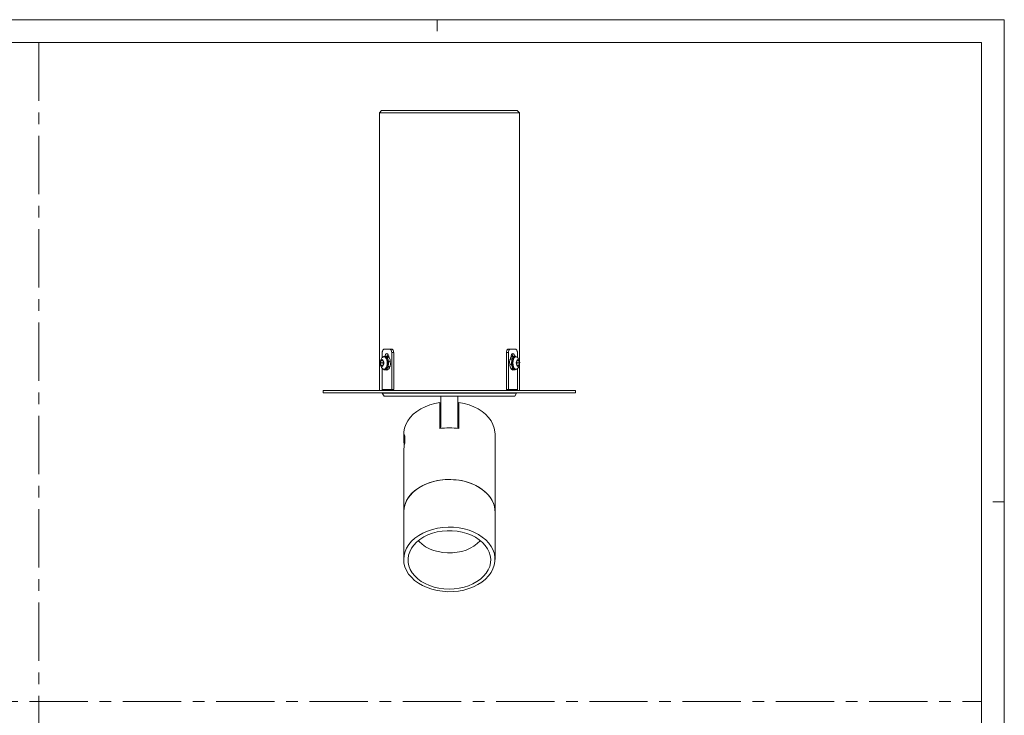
# Model space of a CAD drawing. Header units: millimetres. Extents: x 0 to 841, y 0 to 594.
# Tile 3 of 3: x 412 to 841, y 291 to 594. Entities that reach past the tile are written whole.
import ezdxf

# ---------------------------------------------------------------- set-up
doc = ezdxf.new("R2010")
doc.units = ezdxf.units.MM
doc.header["$LTSCALE"] = 2
doc.linetypes.add('CENTERX2', pattern=[20.32, 12.7, -2.54, 2.54, -2.54])
for name, color, linetype, lineweight in [('DGA-lighting', 7, 'Continuous', 0), ('DGA-quote', 251, 'Continuous', 0), ('DGA-txt', 7, 'Continuous', 0)]:
    doc.layers.add(name, color=color, linetype=linetype, lineweight=lineweight)

msp = doc.modelspace()

# ---------------------------------------------------------------- linework, layer by layer
at = {"layer": 'DGA-lighting', "linetype": 'Continuous'}
for p, q in [((569.76, 554.39), (568.76, 553.39)), ((568.76, 553.39), (568.76, 432.49)), ((568.77, 553.39), (568.76, 553.39)), ((629.76, 553.39), (568.77, 553.39)), ((569.77, 554.39), (569.76, 554.39)), ((628.76, 554.39), (569.77, 554.39)), ((629.76, 553.39), (628.76, 554.39)), ((629.76, 445.48), (629.76, 553.39)), ((570.8, 450.49), (573.37, 450.49)), ((573.37, 450.49), (574.23, 450.49)), ((624.85, 450.49), (625.72, 450.49)), ((625.72, 450.49), (628.16, 450.49)), ((570.03, 446.83), (570.03, 448.99)), ((570.88, 447.24), (570.8, 447.24)), ((570.81, 447.38), (571.07, 447.38)), ((570.81, 447.24), (570.81, 447.38)), ((571.07, 447.22), (571.07, 447.38)), ((572.08, 447.49), (571.22, 447.49)), ((571.22, 447.16), (571.22, 447.49)), ((571.67, 446.86), (571.37, 447.07)), ((571.8, 446.75), (571.98, 447.1)), ((571.96, 446.56), (572.24, 447.1)), ((571.98, 447.1), (572.24, 447.1)), ((572.14, 446.27), (572.31, 446.61)), ((572.84, 447.1), (572.59, 447.1)), ((572.77, 446.97), (572.84, 447.1)), ((572.9, 446.99), (572.9, 446.87)), ((574.14, 448.99), (574.14, 432.99)), ((575, 448.99), (574.14, 448.99)), ((575, 448.99), (575, 432.99)), ((624.99, 448.99), (624.12, 448.99)), ((624.12, 432.99), (624.12, 448.99)), ((624.99, 432.99), (624.99, 448.99)), ((626.55, 447.38), (626.81, 447.38)), ((626.95, 446.27), (626.78, 446.61)), ((627.81, 447.49), (626.94, 447.49)), ((627.42, 447.38), (627.16, 447.38)), ((627.42, 446.88), (627.42, 447.38)), ((627.73, 447.1), (627.42, 446.88)), ((627.81, 447.15), (627.81, 447.49)), ((628.25, 447.24), (628.16, 447.24)), ((628.89, 448.99), (628.89, 446.92)), ((569.61, 445.59), (569.29, 444.49)), ((569.29, 444.49), (569.61, 443.39)), ((570.32, 444.49), (569.29, 444.49)), ((570.26, 445.59), (569.61, 445.59)), ((569.61, 443.39), (570.26, 443.39)), ((570.03, 432.99), (570.03, 442.16)), ((570.59, 444.49), (570.26, 445.59)), ((570.26, 443.39), (570.59, 444.49)), ((570.45, 444.96), (570.32, 444.49)), ((570.32, 444.49), (570.45, 444.03)), ((571.22, 441.83), (571.22, 441.49)), ((571.37, 441.91), (571.67, 442.13)), ((571.64, 442.1), (571.64, 441.6)), ((572.14, 442.71), (572.31, 442.37)), ((572.38, 443.37), (572.57, 443.01)), ((572.45, 445.29), (572.71, 445.29)), ((572.52, 444.49), (572.77, 444.49)), ((572.57, 443.01), (572.82, 443.01)), ((572.71, 445.29), (572.97, 445.29)), ((573.42, 443.01), (573.17, 443.01)), ((573.57, 445.29), (573.31, 445.29)), ((625.53, 443.69), (625.8, 443.69)), ((625.67, 445.97), (625.93, 445.97)), ((626.41, 443.69), (626.15, 443.69)), ((626.29, 442.02), (626.22, 441.88)), ((626.22, 441.88), (626.48, 441.88)), ((626.54, 445.97), (626.28, 445.97)), ((626.59, 444.49), (626.36, 444.49)), ((626.65, 443.69), (626.41, 443.69)), ((626.72, 445.62), (626.54, 445.97)), ((626.95, 442.71), (626.78, 442.37)), ((627.1, 442.44), (626.83, 441.88)), ((627.09, 441.88), (626.83, 441.88)), ((627.27, 442.24), (627.09, 441.88)), ((627.42, 442.11), (627.73, 441.89)), ((627.81, 441.84), (627.81, 441.49)), ((627.94, 441.78), (627.94, 441.6)), ((628.82, 445.59), (628.51, 444.49)), ((628.51, 444.49), (628.82, 443.39)), ((628.69, 444.49), (628.6, 444.83)), ((628.6, 444.16), (628.69, 444.49)), ((628.69, 444.49), (629.74, 444.49)), ((629.43, 445.59), (628.82, 445.59)), ((628.82, 443.39), (629.43, 443.39)), ((628.89, 442.09), (628.89, 432.99)), ((629.74, 444.49), (629.43, 445.59)), ((629.43, 443.39), (629.74, 444.49)), ((629.76, 432.49), (629.76, 443.57)), ((570.8, 441.74), (570.88, 441.74)), ((571.22, 441.49), (572.08, 441.49)), ((571.64, 441.6), (571.89, 441.6)), ((572.49, 441.6), (572.24, 441.6)), ((626.94, 441.49), (627.81, 441.49)), ((628.2, 441.6), (627.94, 441.6)), ((628.16, 441.74), (628.25, 441.74)), ((628.2, 441.74), (628.2, 441.6)), ((544.26, 432.49), (544.26, 431.49)), ((544.26, 432.49), (600.13, 432.49)), ((544.26, 431.49), (600.13, 431.49)), ((574.14, 432.99), (570.03, 432.99)), ((570.06, 431.49), (570.06, 431.29)), ((570.06, 431.29), (570.81, 429.99)), ((570.07, 431.29), (570.06, 431.29)), ((628.46, 431.29), (570.07, 431.29)), ((570.82, 429.99), (570.81, 429.99)), ((627.71, 429.99), (570.82, 429.99)), ((574.14, 432.99), (575, 432.99)), ((595.57, 429.99), (595.61, 429.59)), ((595.61, 415.99), (595.61, 429.59)), ((600.13, 432.49), (654.26, 432.49)), ((600.13, 431.49), (654.26, 431.49)), ((602.91, 429.59), (602.97, 429.99)), ((602.91, 415.99), (602.91, 429.59)), ((624.99, 432.99), (624.12, 432.99)), ((628.89, 432.99), (624.99, 432.99)), ((627.71, 429.99), (628.46, 431.29)), ((628.46, 431.29), (628.46, 431.49)), ((654.26, 431.49), (654.26, 432.49)), ((595.11, 427.3), (595.11, 415.92)), ((603.41, 415.92), (603.41, 427.3)), ((579.36, 413.54), (579.36, 411.81)), ((579.86, 412.55), (579.86, 410.86)), ((619.16, 379.67), (619.16, 413.54)), ((579.36, 405.36), (579.36, 379.67)), ((579.36, 379.67), (579.36, 358.95)), ((619.16, 358.95), (619.16, 379.67))]:
    msp.add_line(p, q, dxfattribs=at)
at = {"layer": 'DGA-lighting', "linetype": 'Continuous', "flags": 128}
for points in [[(570.8, 450.49), (570.65, 450.46), (570.5, 450.38), (570.37, 450.24), (570.25, 450.05), (570.16, 449.83), (570.09, 449.57), (570.04, 449.29), (570.03, 448.99)], [(574.14, 448.99), (574.12, 449.29), (574.08, 449.57), (574.01, 449.83), (573.91, 450.05), (573.8, 450.24), (573.66, 450.38), (573.52, 450.46), (573.37, 450.49)], [(574.23, 450.49), (574.38, 450.46), (574.52, 450.38), (574.65, 450.24), (574.77, 450.05), (574.87, 449.83), (574.94, 449.57), (574.98, 449.29), (575, 448.99)], [(624.12, 448.99), (624.14, 449.29), (624.18, 449.57), (624.24, 449.83), (624.33, 450.05), (624.45, 450.24), (624.57, 450.38), (624.71, 450.46), (624.85, 450.49)], [(625.72, 450.49), (625.58, 450.46), (625.45, 450.38), (625.32, 450.24), (625.21, 450.05), (625.12, 449.83), (625.05, 449.57), (625.01, 449.29), (624.99, 448.99)], [(628.89, 448.99), (628.87, 449.29), (628.83, 449.57), (628.76, 449.83), (628.67, 450.05), (628.56, 450.24), (628.43, 450.38), (628.3, 450.46), (628.16, 450.49)], [(570.35, 447.1), (570.45, 447.16), (570.91, 447.23), (571.36, 447.01), (571.75, 446.52), (572.04, 445.8), (572.19, 444.95), (572.19, 444.04), (572.04, 443.18), (571.75, 442.47), (571.36, 441.97), (570.91, 441.75), (570.45, 441.83), (570.34, 441.89)], [(572.29, 444.49), (572.22, 445.39), (572, 446.18), (571.65, 446.8), (571.23, 447.16), (570.88, 447.24)], [(571.3, 447.49), (571.32, 447.61), (571.5, 448.12), (571.77, 448.47), (572.08, 448.59), (572.4, 448.47), (572.66, 448.12), (572.84, 447.61), (572.9, 446.99)], [(626.16, 447.03), (626.22, 447.61), (626.39, 448.12), (626.64, 448.47), (626.94, 448.59), (627.24, 448.47), (627.49, 448.12), (627.66, 447.61), (627.68, 447.49)], [(628.16, 447.24), (628.05, 447.23), (627.63, 447.01), (627.26, 446.52), (626.99, 445.8), (626.84, 444.95), (626.84, 444.04), (626.99, 443.18), (627.26, 442.47), (627.63, 441.97), (628.05, 441.75), (628.16, 441.74)], [(626.91, 444.49), (626.99, 445.39), (627.2, 446.18), (627.52, 446.8), (627.92, 447.16), (628.36, 447.23), (628.67, 447.1)], [(569.17, 444.49), (569.23, 445.07), (569.39, 445.55), (569.64, 445.88), (569.94, 445.99), (570.23, 445.88), (570.48, 445.55), (570.65, 445.07), (570.71, 444.49), (570.65, 443.92), (570.48, 443.43), (570.23, 443.11), (569.94, 442.99), (569.64, 443.11), (569.39, 443.43), (569.23, 443.92), (569.17, 444.49)], [(570.88, 441.74), (571.23, 441.83), (571.65, 442.19), (572, 442.8), (572.22, 443.6), (572.29, 444.49)], [(628.64, 441.87), (628.36, 441.75), (627.92, 441.83), (627.52, 442.19), (627.2, 442.8), (626.99, 443.6), (626.91, 444.49)], [(628.4, 444.49), (628.45, 445.07), (628.61, 445.55), (628.85, 445.88), (629.12, 445.99), (629.4, 445.88), (629.64, 445.55), (629.8, 445.07), (629.85, 444.49), (629.8, 443.92), (629.64, 443.43), (629.4, 443.11), (629.12, 442.99), (628.85, 443.11), (628.61, 443.43), (628.45, 443.92), (628.4, 444.49)], [(572.49, 441.6), (572.4, 441.51), (572.08, 441.39), (571.8, 441.49)], [(627.21, 441.49), (626.94, 441.39), (626.64, 441.51), (626.56, 441.6)], [(574.92, 432.49), (574.97, 432.7), (575, 432.99)], [(624.12, 432.99), (624.15, 432.7), (624.2, 432.49)], [(579.36, 413.54), (579.41, 414.54), (579.71, 416.17), (580.28, 417.77), (581.11, 419.31), (582.19, 420.78), (583.51, 422.14), (585.04, 423.38), (586.76, 424.49), (588.66, 425.45), (590.7, 426.25), (592.86, 426.87), (595.11, 427.3)], [(603.41, 427.3), (605.66, 426.87), (607.82, 426.25), (609.86, 425.45), (611.76, 424.49), (613.49, 423.38), (615.02, 422.14), (616.33, 420.78), (617.41, 419.31), (618.24, 417.77), (618.81, 416.17), (619.11, 414.54), (619.16, 413.54)], [(579.36, 379.67), (579.4, 380.51), (579.68, 382.16), (580.23, 383.78), (581.05, 385.35), (582.13, 386.83), (583.44, 388.21), (584.98, 389.47), (586.72, 390.6), (588.64, 391.57), (590.7, 392.38), (592.89, 393), (595.16, 393.44), (597.49, 393.69), (599.85, 393.74), (602.2, 393.59), (604.51, 393.25), (606.74, 392.71), (608.87, 392), (610.86, 391.11), (612.69, 390.05), (614.34, 388.86), (615.77, 387.53), (616.97, 386.1), (617.92, 384.57), (618.6, 382.98), (619.02, 381.34), (619.16, 379.67)], [(619.16, 379.67), (619.13, 380.44), (618.86, 382.09), (618.32, 383.72), (617.51, 385.28), (616.45, 386.77), (615.14, 388.16), (613.61, 389.42), (611.88, 390.56), (609.97, 391.53), (607.91, 392.35), (605.73, 392.98), (603.46, 393.43), (601.13, 393.68), (598.77, 393.74), (596.42, 393.6), (594.11, 393.26), (591.87, 392.74), (589.74, 392.03), (587.74, 391.15), (585.9, 390.1), (584.25, 388.91), (582.81, 387.59), (581.6, 386.16), (580.64, 384.64), (579.94, 383.05), (579.51, 381.41), (579.36, 379.74), (579.36, 379.67)], [(589.57, 346.67), (591.69, 345.94), (593.92, 345.4), (596.23, 345.05), (598.57, 344.89), (600.93, 344.93), (603.26, 345.17), (605.54, 345.6), (607.73, 346.22), (609.8, 347.02), (611.72, 347.98), (613.47, 349.1), (615.02, 350.36), (616.35, 351.74), (617.43, 353.22), (618.26, 354.78), (618.83, 356.4), (619.12, 358.05), (619.13, 359.72), (618.86, 361.37), (618.32, 363), (617.51, 364.56), (616.45, 366.05), (615.14, 367.44), (613.61, 368.71), (611.88, 369.84), (609.97, 370.82), (607.91, 371.63), (605.73, 372.26), (603.46, 372.71), (601.13, 372.96), (598.77, 373.02), (596.42, 372.88), (594.11, 372.55), (591.87, 372.02), (589.74, 371.31), (587.74, 370.43), (585.9, 369.38), (584.25, 368.19), (582.81, 366.87), (581.6, 365.44), (580.64, 363.92), (579.94, 362.33), (579.51, 360.69), (579.36, 359.02), (579.49, 357.36), (579.9, 355.72), (580.57, 354.12), (581.51, 352.59), (582.7, 351.15), (584.12, 349.82), (585.76, 348.62), (587.58, 347.56), (589.57, 346.67)], [(600.5, 371.44), (598.28, 371.45), (596.08, 371.27), (593.93, 370.9), (591.86, 370.34), (589.9, 369.61), (588.08, 368.72), (586.43, 367.67), (584.98, 366.49), (583.74, 365.19), (582.74, 363.79), (581.99, 362.31), (581.5, 360.79), (581.27, 359.23), (581.33, 357.66), (581.65, 356.11), (582.24, 354.6), (583.09, 353.15), (584.18, 351.79), (585.51, 350.53), (587.04, 349.4), (588.75, 348.41), (590.63, 347.57), (592.64, 346.91), (594.74, 346.42), (596.92, 346.12), (599.13, 346.01), (601.34, 346.1), (603.52, 346.38), (605.64, 346.84), (607.66, 347.49), (609.55, 348.3), (611.29, 349.27), (612.84, 350.39), (614.19, 351.63), (615.32, 352.99), (616.19, 354.42), (616.82, 355.93), (617.17, 357.48), (617.26, 359.04), (617.07, 360.6), (616.61, 362.14), (615.89, 363.62), (614.92, 365.03), (613.7, 366.34), (612.28, 367.54), (610.65, 368.6), (608.85, 369.51), (606.9, 370.27), (604.84, 370.84), (602.7, 371.24), (600.5, 371.44)], [(585.76, 367.16), (586.16, 366.71), (587.44, 365.54), (588.93, 364.5), (590.6, 363.61), (592.42, 362.88), (594.36, 362.33), (596.39, 361.97), (598.47, 361.8), (600.56, 361.82), (602.63, 362.04), (604.64, 362.45), (606.55, 363.04), (608.34, 363.81), (609.97, 364.74), (611.41, 365.81), (612.64, 367.01), (612.77, 367.16)]]:
    msp.add_lwpolyline(points, dxfattribs=at)
at = {"layer": 'DGA-lighting', "linetype": 'Continuous'}
for centre, radius, start, end in [((571.41, 446.3), 1.24, 118.7814, 132.8633), ((571.17, 446.45), 1.04, 38.722, 86.9418), ((569.59, 444.78), 2.94, 354.4701, 44.9425), ((572.03, 446.45), 1.04, 38.7219, 86.942), ((574.06, 447.23), 1.92, 143.7669, 172.0768), ((568.52, 444.76), 4.23, 7.2717, 26.0554), ((569.38, 444.76), 4.23, 7.2717, 26.0556), ((627.51, 445.94), 1.74, 123.3638, 156.9537), ((629.99, 444.49), 3.51, 137.1569, 222.8431), ((624.74, 447.2), 2.08, 5.4075, 32.4473), ((628.38, 445.94), 1.74, 123.3642, 156.9533), ((627.77, 446.58), 0.917, 44.5562, 87.1288), ((571.27, 442.49), 0.998, 225.4348, 267.4983), ((570.71, 443.1), 1.76, 301.6991, 335.5218), ((569.59, 444.21), 2.94, 315.0575, 5.5299), ((571.57, 443.1), 1.76, 301.699, 335.5219), ((567.42, 444.46), 5.35, 344.2734, 0.3065), ((568.27, 444.46), 5.35, 344.2732, 0.3068), ((631.11, 444.52), 5.63, 165.0895, 180.302), ((629.91, 444.22), 4.4, 186.8495, 204.7951), ((627, 442.46), 0.973, 216.6771, 266.4008), ((631.99, 444.52), 5.63, 165.0894, 180.3021), ((630.78, 444.22), 4.4, 186.8493, 204.7951), ((627.87, 442.46), 0.973, 216.677, 266.4009), ((627.62, 442.61), 1.17, 300.1414, 313.5981), ((569.56, 432.96), 0.469, 274.704, 4.0351), ((573.67, 432.96), 0.469, 274.7041, 4.0352), ((625.47, 432.96), 0.472, 176.4071, 265.8873), ((629.36, 432.96), 0.472, 176.4071, 265.8873), ((599.26, 388.27), 27.96, 81.4651, 98.5349)]:
    msp.add_arc(centre, radius, start, end, dxfattribs=at)
for centre, major_axis, ratio, start_param, end_param in [((571.22, 444.49), (0, 3), 0.191846, 0, 0.269933), ((571.22, 444.49), (0.74, 2.99), 0.270887, 5.564497, 5.83443), ((572.08, 444.49), (-1.3, 2.87), 0.671855, 5.202246, 5.472179), ((626.94, 444.49), (-0.74, 2.99), 0.240794, 0.726032, 0.995965), ((627.81, 444.49), (1.26, 2.89), 0.652136, 1.062244, 1.332177), ((626.94, 444.49), (0, 3), 0.158591, 0, 0.269933), ((627.81, 444.49), (0, 3), 0.813948, 0, 0.269933), ((571.22, 444.49), (1.3, 2.87), 0.671855, 4.222532, 4.492465), ((571.22, 444.49), (1.24, 2.95), 0.452564, 4.899875, 5.169807), ((572.08, 444.49), (-0.74, 2.99), 0.270887, 3.860281, 4.130213), ((572.08, 444.49), (-1.24, 2.95), 0.452564, 4.524903, 4.794836), ((626.94, 444.49), (-1.22, 2.95), 0.428201, 1.395406, 1.665339), ((626.94, 444.49), (-1.26, 2.89), 0.652136, 2.079349, 2.349281), ((627.81, 444.49), (1.22, 2.95), 0.428201, 1.746187, 2.01612), ((627.81, 444.49), (0.74, 2.99), 0.240794, 2.415561, 2.685494), ((571.22, 444.49), (0, 3), 0.835366, 3.141593, 3.411525), ((572.08, 444.49), (0, 3), 0.191846, 3.141593, 3.411525), ((627.81, 444.49), (0, 3), 0.158591, 3.141593, 3.411525)]:
    msp.add_ellipse(centre, major_axis=major_axis, ratio=ratio, start_param=start_param, end_param=end_param, dxfattribs=at)
for points, knots in [([(570.34, 447.09), (570.34, 447.09), (570.14, 447), (569.84, 446.68), (569.46, 446.15), (569.2, 445.5), (569.1, 444.92), (569.09, 444.58), (569.09, 444.49)], [0, 0, 0, 0, 0.006037, 0.217218, 0.430184, 0.659882, 0.917901, 1, 1, 1, 1]), ([(628.64, 441.86), (628.88, 442.06), (629.28, 442.38), (629.71, 443.16), (629.95, 444.13), (629.89, 445.27), (629.54, 446.17), (629.12, 446.77), (628.81, 447), (628.64, 447.12)], [0, 0, 0, 0, 0.157226, 0.261472, 0.428693, 0.636413, 0.791248, 0.888396, 1, 1, 1, 1]), ([(569.09, 444.49), (569.1, 444.32), (569.12, 443.84), (569.31, 443.13), (569.69, 442.47), (570.05, 442.06), (570.29, 441.94), (570.33, 441.92)], [0, 0, 0, 0, 0.168612, 0.471998, 0.721062, 0.954118, 1, 1, 1, 1]), ([(579.9, 411.85), (579.89, 412.17), (579.86, 412.82), (579.7, 413.24), (579.51, 413.18), (579.37, 412.59), (579.35, 411.55), (579.44, 410.21), (579.56, 409.16), (579.62, 408.63), (579.63, 408.59)], [0, 0, 0, 0, 0.140504, 0.280915, 0.423707, 0.568151, 0.710059, 0.849294, 0.989672, 1, 1, 1, 1]), ([(579.37, 405.36), (579.37, 405.7), (579.39, 406.43), (579.54, 407.88), (579.73, 409.42), (579.87, 410.82), (579.89, 411.53), (579.9, 411.85)], [0, 0, 0, 0, 0.190143, 0.399373, 0.613011, 0.829814, 1, 1, 1, 1]), ([(579.86, 409.4), (579.86, 409.53), (579.86, 409.79), (579.87, 410.04), (579.89, 410.16), (579.92, 410.13), (579.93, 410.12)], [0, 0, 0, 0, 0.276918, 0.555562, 0.835289, 1, 1, 1, 1])]:
    msp.add_open_spline(points, degree=3, knots=knots, dxfattribs=at)
at = {"layer": 'DGA-quote', "linetype": 'CENTERX2'}
for p, q in [((420.5, 584), (420.5, 10)), ((10, 297), (831, 297))]:
    msp.add_line(p, q, dxfattribs=at)
at = {"layer": 'DGA-txt'}
for points in [[(0, 0), (841, 0), (841, 594), (0, 594)], [(10, 10), (831, 10), (831, 584), (10, 584)]]:
    msp.add_lwpolyline(points, close=True, dxfattribs=at)
for points in [[(594, 594), (594, 589)], [(841, 384), (836, 384)]]:
    msp.add_lwpolyline(points, dxfattribs=at)

doc.saveas('drawing.dxf')
